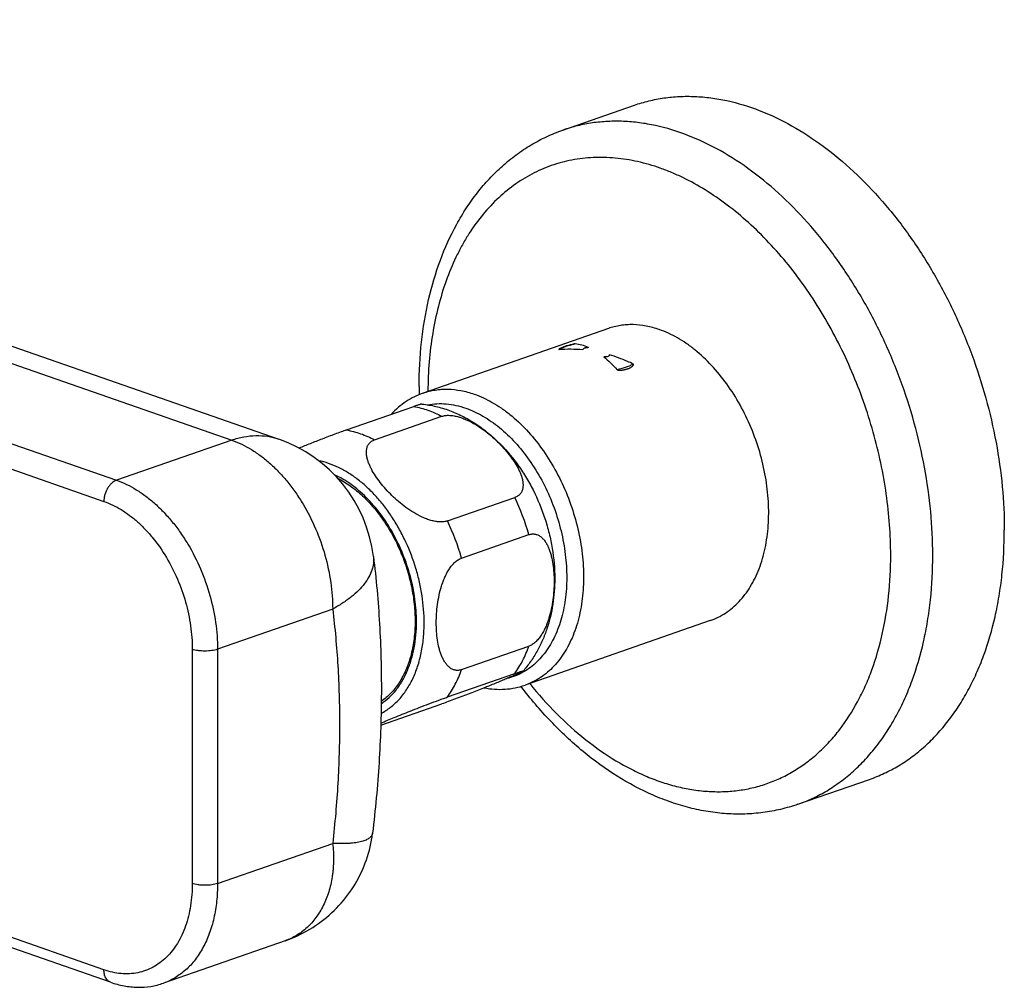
# Model space of a CAD drawing. Header units: millimetres. Extents: x -56 to 489, y -110 to 336.
# Tile 4 of 10: x 73 to 155, y -43 to 38. Entities that reach past the tile are written whole.
import ezdxf

# ---------------------------------------------------------------- set-up
doc = ezdxf.new("R2010")
doc.units = ezdxf.units.MM
doc.header["$LTSCALE"] = 23.1
doc.layers.get('0').update_dxf_attribs({"linetype": 'CONTINUOUS'})

msp = doc.modelspace()

# ---------------------------------------------------------------- linework, layer by layer
at = {"color": 7, "linetype": 'CONTINUOUS'}
for p, q in [((-6.819, 38.102), (94.298, 2.855)), ((118.173, 28.821), (124.184, 30.916)), ((122.001, 12.152), (106.445, 6.73)), ((119.956, 10.498), (119.956, 10.493)), ((99.997, 3.622), (105.654, 5.594)), ((102.358, 2.799), (108.015, 4.771)), ((108.482, -4.022), (114.139, -2.05)), ((109.663, -7.145), (115.32, -5.173)), ((130.559, -12.399), (115.002, -17.822)), ((109.663, -16.518), (115.32, -14.546)), ((108.482, -18.817), (114.139, -16.845)), ((102.875, -21.189), (108.015, -19.397)), ((137.922, -27.836), (143.932, -25.741)), ((80.178, -42.79), (35.338, -27.16)), ((94.829, -39.305), (84.621, -42.863))]:
    msp.add_line(p, q, dxfattribs=at)
at = {"color": 9, "linetype": 'CONTINUOUS'}
for p, q in [((-10.034, 37.762), (90.348, 2.772)), ((-9.237, 30.738), (80.671, -0.601)), ((119.117, 10.842), (119.123, 10.844)), ((119.117, 10.842), (119.123, 10.844)), ((44.693, 9.794), (79.611, -2.377)), ((90.348, 2.772), (80.671, -0.601)), ((98.833, -11.434), (89.157, -14.807)), ((87.035, -14.807), (87.035, -34.489)), ((89.157, -14.807), (89.157, -34.489)), ((79.611, -41.743), (44.693, -29.572)), ((102.184, -30.261), (102.184, -30.262)), ((89.157, -34.489), (98.833, -31.116))]:
    msp.add_line(p, q, dxfattribs=at)
at = {"color": 7, "linetype": 'CONTINUOUS'}
msp.add_lwpolyline([(94.829, -39.305), (95.073, -39.217), (95.346, -39.111), (95.615, -38.998), (95.881, -38.878), (96.143, -38.752), (96.402, -38.619), (96.656, -38.48), (96.907, -38.335), (97.153, -38.183), (97.395, -38.026), (97.632, -37.862), (97.865, -37.693), (98.093, -37.518), (98.317, -37.337), (98.535, -37.15), (98.748, -36.959), (98.956, -36.762), (99.158, -36.56), (99.355, -36.352), (99.547, -36.141), (99.732, -35.924), (99.912, -35.703), (100.086, -35.477), (100.253, -35.248), (100.415, -35.014), (100.57, -34.777), (100.719, -34.535), (100.861, -34.29), (100.997, -34.042), (101.126, -33.791), (101.249, -33.536), (101.365, -33.278), (101.474, -33.018), (101.576, -32.755), (101.672, -32.489), (101.76, -32.221), (101.841, -31.951), (101.916, -31.679), (101.983, -31.406), (102.043, -31.13), (102.095, -30.854), (102.141, -30.576), (102.179, -30.297), (102.184, -30.26)], dxfattribs=at)
at = {"color": 9, "linetype": 'CONTINUOUS'}
for centre, radius, start, end in [((120.568, 3.998), 6.997, 101.09185, 101.91888), ((118.971, 8.591), 2.114, 118.84839, 121.75744), ((96.552, -10.485), 19.505, 15.80509, 25.6234), ((90.895, -12.457), 19.505, 15.80509, 25.6234)]:
    msp.add_arc(centre, radius, start, end, dxfattribs=at)
at = {"color": 7, "linetype": 'CONTINUOUS'}
for centre, radius, start, end in [((122.671, 8.064), 3.647, 138.11652, 140.60689), ((121.977, -3.568), 14.211, 96.61096, 98.17723), ((126.373, 6.851), 5.27, 144.17697, 146.14169), ((122.596, -4.11), 13.91, 92.46909, 94.05862), ((143.146, 7.272), 37.044, 180.00232, 181.03873), ((90.348, -8.476), 12, 7.00973, 70.78298)]:
    msp.add_arc(centre, radius, start, end, dxfattribs=at)
for centre, major_axis, ratio, start_param, end_param in [((119.209, -2.588), (4.455, 14.928), 0.33787, 0.612233, 0.627656), ((122.744, -1.356), (25.071, 3.052), 0.479719, 1.608301, 1.623724)]:
    msp.add_ellipse(centre, major_axis=major_axis, ratio=ratio, start_param=start_param, end_param=end_param, dxfattribs=at)
for points, knots in [([(124.184, 30.916), (124.586, 31.056), (125.406, 31.298), (126.671, 31.542), (127.966, 31.666), (129.287, 31.669), (130.626, 31.552), (132.452, 31.232), (134.76, 30.524), (137.478, 29.225), (140.134, 27.491), (142.688, 25.351), (145.098, 22.84), (147.327, 19.999), (149.339, 16.875), (151.101, 13.518), (152.585, 9.983), (153.766, 6.327), (154.626, 2.61), (155.15, -1.107), (155.271, -3.584), (155.271, -4.807)], [0, 0, 0, 0, 0.023756, 0.047636, 0.07176, 0.096242, 0.121182, 0.146671, 0.199539, 0.255308, 0.314159, 0.376058, 0.44079, 0.507993, 0.577187, 0.647809, 0.719237, 0.790817, 0.861889, 0.931815, 1, 1, 1, 1]), ([(106.102, 7.271), (106.102, 8.521), (106.227, 10.976), (106.814, 14.543), (107.794, 17.872), (108.946, 20.429), (110.059, 22.287), (110.976, 23.57), (111.982, 24.75), (113.072, 25.819), (114.241, 26.769), (115.485, 27.595), (116.796, 28.288), (117.709, 28.659), (118.173, 28.821)], [0, 0, 0, 0, 0.142405, 0.279535, 0.410992, 0.536818, 0.597804, 0.657608, 0.716359, 0.774205, 0.831312, 0.887857, 0.944024, 1, 1, 1, 1]), ([(126.28, 12.061), (125.918, 12.187), (125.192, 12.385), (124.264, 12.486), (123.542, 12.47), (123.015, 12.413), (122.5, 12.309), (122.165, 12.209), (122.001, 12.152)], [0, 0, 0, 0, 0.26361, 0.515879, 0.638801, 0.760117, 0.880336, 1, 1, 1, 1]), ([(130.559, -12.399), (130.784, -12.321), (131.227, -12.134), (131.856, -11.771), (132.446, -11.328), (132.993, -10.808), (133.493, -10.213), (133.943, -9.55), (134.339, -8.822), (134.801, -7.754), (135.225, -6.282), (135.48, -4.38), (135.485, -2.365), (135.241, -0.291), (134.753, 1.788), (134.036, 3.815), (133.109, 5.735), (131.996, 7.497), (130.728, 9.053), (129.551, 10.16), (128.561, 10.899), (127.583, 11.515), (126.806, 11.878), (126.28, 12.061)], [0, 0, 0, 0, 0.023931, 0.04807, 0.072615, 0.097742, 0.1236, 0.150309, 0.177952, 0.206582, 0.266812, 0.330901, 0.39833, 0.468313, 0.53988, 0.611954, 0.683427, 0.753229, 0.820402, 0.88418, 0.914651, 0.944118, 1, 1, 1, 1]), ([(119.122, 10.849), (118.907, 10.805), (118.594, 10.726), (118.203, 10.587), (118.023, 10.508), (117.938, 10.466)], [0, 0, 0, 0, 0.529445, 0.772249, 1, 1, 1, 1]), ([(119.222, 10.864), (119.219, 10.864), (119.213, 10.864), (119.197, 10.863), (119.176, 10.859), (119.149, 10.855), (119.131, 10.851), (119.122, 10.849)], [0, 0, 0, 0, 0.084232, 0.196604, 0.455175, 0.726614, 1, 1, 1, 1]), ([(120.341, 10.548), (120.158, 10.629), (119.792, 10.764), (119.409, 10.842), (119.222, 10.864)], [0, 0, 0, 0, 0.515518, 1, 1, 1, 1]), ([(117.938, 10.466), (117.93, 10.463), (117.915, 10.455), (117.894, 10.443), (117.874, 10.432), (117.86, 10.423), (117.85, 10.415), (117.843, 10.41), (117.838, 10.405), (117.834, 10.4), (117.833, 10.396), (117.833, 10.393), (117.835, 10.391), (117.838, 10.389), (117.846, 10.388), (117.853, 10.388), (117.858, 10.388)], [0, 0, 0, 0, 0.166364, 0.321968, 0.465169, 0.593503, 0.650956, 0.703027, 0.748774, 0.787039, 0.817121, 0.830328, 0.844826, 0.864368, 0.893552, 1, 1, 1, 1]), ([(117.858, 10.388), (118.188, 10.418), (118.854, 10.445), (119.519, 10.411), (119.853, 10.378)], [0, 0, 0, 0, 0.496643, 1, 1, 1, 1]), ([(124.095, 9.165), (123.932, 9.243), (123.283, 9.538), (122.611, 9.784), (122.1, 9.935)], [0, 0, 0, 0, 0.253341, 1, 1, 1, 1]), ([(121.612, 9.765), (121.808, 9.609), (122.197, 9.266), (122.554, 8.891), (122.731, 8.69)], [0, 0, 0, 0, 0.483799, 1, 1, 1, 1]), ([(122.731, 8.69), (122.734, 8.687), (122.742, 8.681), (122.761, 8.673), (122.787, 8.666), (122.819, 8.66), (122.852, 8.656), (122.884, 8.654), (122.925, 8.652), (122.977, 8.651), (123.038, 8.653), (123.117, 8.657), (123.212, 8.667), (123.323, 8.684), (123.43, 8.706), (123.531, 8.732), (123.627, 8.762), (123.718, 8.796), (123.804, 8.834), (123.883, 8.876), (123.944, 8.915), (123.989, 8.948), (124.02, 8.973), (124.048, 9), (124.074, 9.027), (124.096, 9.056), (124.11, 9.082), (124.118, 9.104), (124.121, 9.121), (124.119, 9.14), (124.113, 9.152), (124.108, 9.157)], [0, 0, 0, 0, 0.008435, 0.018243, 0.038938, 0.059699, 0.080211, 0.10045, 0.120432, 0.159698, 0.198137, 0.235832, 0.309183, 0.380015, 0.448446, 0.514533, 0.578288, 0.639699, 0.698725, 0.755301, 0.809325, 0.835342, 0.860656, 0.885233, 0.909031, 0.932, 0.954114, 0.964911, 0.975664, 0.986807, 1, 1, 1, 1]), ([(124.108, 9.157), (124.107, 9.157), (124.103, 9.161), (124.098, 9.164), (124.095, 9.165)], [0, 0, 0, 0, 0.229487, 1, 1, 1, 1]), ([(106.445, 6.73), (106.191, 6.641), (105.693, 6.431), (104.989, 6.021), (104.335, 5.521), (103.938, 5.136), (103.75, 4.931)], [0, 0, 0, 0, 0.246516, 0.494443, 0.745165, 1, 1, 1, 1]), ([(106.338, 5.802), (106.335, 5.802), (106.327, 5.802), (106.307, 5.799), (106.27, 5.792), (106.214, 5.777), (106.138, 5.755), (106.044, 5.725), (105.931, 5.688), (105.798, 5.644), (105.704, 5.611), (105.654, 5.594)], [0, 0, 0, 0, 0.012909, 0.031427, 0.08665, 0.167891, 0.276829, 0.414605, 0.581619, 0.777302, 1, 1, 1, 1]), ([(106.338, 5.802), (106.729, 5.761), (107.51, 5.627), (108.649, 5.282), (109.746, 4.804), (110.792, 4.204), (111.78, 3.491), (113.021, 2.399), (114.119, 1.125), (115.058, -0.283), (115.897, -1.788), (116.561, -3.392), (117.038, -5.056), (117.382, -6.738), (117.491, -8.023), (117.491, -8.873)], [0, 0, 0, 0, 0.05902, 0.118251, 0.177825, 0.237894, 0.298598, 0.360051, 0.48525, 0.549035, 0.613411, 0.74305, 0.807949, 0.872556, 1, 1, 1, 1]), ([(108.015, 4.771), (108.114, 4.805), (108.33, 4.852), (108.673, 4.861), (109.036, 4.818), (109.408, 4.731), (109.779, 4.606), (110.269, 4.4), (110.854, 4.085), (111.511, 3.644), (112.122, 3.16), (112.685, 2.646), (113.2, 2.11), (113.665, 1.557), (114.074, 0.991), (114.363, 0.506), (114.553, 0.114), (114.67, -0.175), (114.76, -0.463), (114.817, -0.747), (114.838, -1.023), (114.813, -1.289), (114.737, -1.538), (114.599, -1.759), (114.396, -1.939), (114.229, -2.019), (114.139, -2.05)], [0, 0, 0, 0, 0.028592, 0.05982, 0.09319, 0.128054, 0.163829, 0.200074, 0.272818, 0.34492, 0.41578, 0.485128, 0.552791, 0.618571, 0.682175, 0.743152, 0.772475, 0.800887, 0.828285, 0.854574, 0.879706, 0.903745, 0.926982, 0.950074, 0.974049, 1, 1, 1, 1]), ([(99.997, 3.622), (99.844, 3.569), (99.519, 3.452), (98.834, 3.2), (97.964, 2.869), (96.963, 2.478), (96.321, 2.222), (96.017, 2.099)], [0, 0, 0, 0, 0.113669, 0.243369, 0.513532, 0.76885, 1, 1, 1, 1]), ([(108.482, -4.022), (108.383, -4.057), (108.167, -4.103), (107.824, -4.113), (107.461, -4.07), (107.09, -3.982), (106.718, -3.858), (106.229, -3.652), (105.643, -3.336), (104.986, -2.896), (104.376, -2.412), (103.813, -1.898), (103.297, -1.362), (102.833, -0.809), (102.424, -0.243), (102.134, 0.242), (101.944, 0.634), (101.827, 0.924), (101.737, 1.211), (101.68, 1.495), (101.66, 1.772), (101.684, 2.037), (101.76, 2.286), (101.899, 2.507), (102.101, 2.687), (102.269, 2.767), (102.358, 2.799)], [0, 0, 0, 0, 0.028592, 0.05982, 0.09319, 0.128054, 0.163829, 0.200074, 0.272818, 0.34492, 0.41578, 0.485128, 0.552791, 0.618571, 0.682175, 0.743152, 0.772475, 0.800887, 0.828285, 0.854574, 0.879706, 0.903745, 0.926982, 0.950074, 0.974049, 1, 1, 1, 1]), ([(99.245, -0.423), (99.617, -0.613), (100.353, -1.066), (101.196, -1.763), (101.84, -2.405), (102.475, -3.115), (103.21, -4.095), (103.978, -5.383), (104.627, -6.766), (105.141, -8.215), (105.509, -9.699), (105.725, -11.187), (105.783, -12.647), (105.682, -14.049), (105.423, -15.361), (105.011, -16.558), (104.455, -17.613), (103.87, -18.365), (103.343, -18.867), (103.061, -19.084), (102.917, -19.183)], [0, 0, 0, 0, 0.057243, 0.11794, 0.149526, 0.181856, 0.248453, 0.317114, 0.387077, 0.457514, 0.527572, 0.596418, 0.663281, 0.7275, 0.788573, 0.846208, 0.900386, 0.95141, 0.975961, 1, 1, 1, 1]), ([(143.932, -25.741), (144.358, -25.592), (145.196, -25.251), (146.4, -24.61), (147.547, -23.844), (148.63, -22.956), (149.646, -21.949), (150.589, -20.83), (151.455, -19.603), (152.241, -18.274), (152.943, -16.85), (153.773, -14.804), (154.407, -12.618), (154.852, -10.331), (155.178, -7.91), (155.271, -6.055), (155.271, -4.807)], [0, 0, 0, 0, 0.053282, 0.106875, 0.161079, 0.216174, 0.272409, 0.329999, 0.389121, 0.449909, 0.51246, 0.57683, 0.711, 0.78081, 0.852325, 1, 1, 1, 1]), ([(115.32, -5.173), (115.366, -5.157), (115.459, -5.131), (115.599, -5.111), (115.737, -5.11), (115.871, -5.129), (115.999, -5.165), (116.164, -5.236), (116.354, -5.363), (116.554, -5.563), (116.728, -5.799), (116.878, -6.064), (117.006, -6.353), (117.115, -6.661), (117.238, -7.096), (117.349, -7.67), (117.425, -8.385), (117.441, -8.873), (117.441, -9.12)], [0, 0, 0, 0, 0.028744, 0.056403, 0.083222, 0.10949, 0.135499, 0.161519, 0.214332, 0.269148, 0.326383, 0.38605, 0.44798, 0.511942, 0.577702, 0.713753, 0.854834, 1, 1, 1, 1]), ([(102.258, -7.011), (102.489, -8.892), (102.83, -12.703), (102.982, -18.487), (102.783, -24.359), (102.421, -28.29), (102.184, -30.261)], [0, 0, 0, 0, 0.243928, 0.492183, 0.744372, 1, 1, 1, 1]), ([(107.542, -12.571), (107.542, -12.318), (107.559, -11.807), (107.636, -11.036), (107.77, -10.261), (107.935, -9.62), (108.107, -9.115), (108.258, -8.746), (108.431, -8.39), (108.629, -8.055), (108.853, -7.75), (109.1, -7.486), (109.368, -7.277), (109.564, -7.179), (109.663, -7.145)], [0, 0, 0, 0, 0.124435, 0.251386, 0.380491, 0.511187, 0.57683, 0.642355, 0.707389, 0.771389, 0.833596, 0.893047, 0.948731, 1, 1, 1, 1]), ([(117.491, -8.873), (117.491, -9.592), (117.389, -11.017), (116.98, -12.748), (116.48, -14.052), (116.02, -14.979), (115.474, -15.851), (115.052, -16.391), (114.827, -16.647)], [0, 0, 0, 0, 0.257096, 0.508542, 0.632571, 0.75567, 0.878073, 1, 1, 1, 1]), ([(117.441, -9.12), (117.441, -9.373), (117.424, -9.884), (117.347, -10.654), (117.213, -11.429), (117.047, -12.071), (116.875, -12.575), (116.725, -12.945), (116.551, -13.3), (116.353, -13.635), (116.13, -13.941), (115.882, -14.204), (115.615, -14.413), (115.418, -14.511), (115.32, -14.546)], [0, 0, 0, 0, 0.124435, 0.251386, 0.380491, 0.511187, 0.57683, 0.642355, 0.707389, 0.771389, 0.833596, 0.893047, 0.948731, 1, 1, 1, 1]), ([(109.663, -16.518), (109.617, -16.534), (109.524, -16.56), (109.383, -16.58), (109.245, -16.58), (109.112, -16.562), (108.983, -16.525), (108.819, -16.455), (108.628, -16.327), (108.429, -16.128), (108.255, -15.892), (108.105, -15.626), (107.976, -15.338), (107.867, -15.03), (107.744, -14.594), (107.633, -14.02), (107.558, -13.305), (107.542, -12.818), (107.542, -12.571)], [0, 0, 0, 0, 0.028744, 0.056403, 0.083222, 0.10949, 0.135499, 0.161519, 0.214332, 0.269148, 0.326383, 0.38605, 0.44798, 0.511942, 0.577702, 0.713753, 0.854834, 1, 1, 1, 1]), ([(114.827, -16.647), (114.824, -16.651), (114.815, -16.658), (114.798, -16.67), (114.775, -16.683), (114.746, -16.699), (114.712, -16.717), (114.656, -16.745), (114.575, -16.784), (114.465, -16.835), (114.34, -16.892), (114.201, -16.954), (114.05, -17.02), (113.887, -17.09), (113.65, -17.192), (113.33, -17.327), (112.919, -17.498), (112.474, -17.681), (111.995, -17.875), (111.484, -18.08), (110.94, -18.295), (110.158, -18.601), (109.357, -18.908), (108.57, -19.199), (108.192, -19.335), (108.015, -19.397)], [0, 0, 0, 0, 0.001873, 0.00467, 0.008349, 0.012863, 0.01816, 0.024194, 0.038297, 0.054857, 0.073612, 0.094338, 0.116855, 0.141011, 0.166684, 0.222206, 0.282868, 0.348368, 0.418591, 0.493543, 0.573246, 0.657561, 0.836013, 0.923501, 1, 1, 1, 1]), ([(114.139, -16.845), (114.199, -16.824), (114.31, -16.786), (114.444, -16.741), (114.537, -16.711), (114.596, -16.692), (114.648, -16.677), (114.693, -16.664), (114.731, -16.653), (114.762, -16.646), (114.787, -16.64), (114.804, -16.638), (114.815, -16.637), (114.821, -16.637), (114.825, -16.637), (114.828, -16.638), (114.83, -16.64), (114.83, -16.642), (114.829, -16.645), (114.828, -16.647), (114.827, -16.647)], [0, 0, 0, 0, 0.260716, 0.48201, 0.577074, 0.66161, 0.735676, 0.799442, 0.853167, 0.897184, 0.931885, 0.957723, 0.967487, 0.975259, 0.98116, 0.985398, 0.98843, 0.991247, 0.994935, 1, 1, 1, 1]), ([(111.558, -18.05), (111.85, -18.105), (112.436, -18.18), (113.315, -18.181), (114.176, -18.068), (114.732, -17.916), (115.002, -17.822)], [0, 0, 0, 0, 0.255452, 0.506271, 0.753934, 1, 1, 1, 1]), ([(137.922, -27.836), (137.448, -28.001), (136.48, -28.283), (134.99, -28.555), (133.468, -28.677), (131.927, -28.648), (130.375, -28.47), (128.82, -28.148), (127.272, -27.683), (125.203, -26.873), (122.665, -25.516), (119.783, -23.417), (117.075, -20.876), (115.439, -18.95), (114.659, -17.93)], [0, 0, 0, 0, 0.055784, 0.111767, 0.168142, 0.225103, 0.282832, 0.341499, 0.401257, 0.462237, 0.588165, 0.719854, 0.85729, 1, 1, 1, 1]), ([(102.88, -21.008), (103.25, -20.851), (104.071, -20.512), (105.149, -20.079), (106.127, -19.695), (106.929, -19.387), (107.605, -19.133), (108.124, -18.943), (108.367, -18.857), (108.482, -18.817)], [0, 0, 0, 0, 0.200349, 0.442728, 0.579382, 0.724552, 0.871065, 0.939441, 1, 1, 1, 1]), ([(80.178, -42.79), (80.544, -42.917), (81.287, -43.118), (82.424, -43.239), (83.548, -43.165), (84.272, -42.985), (84.621, -42.863)], [0, 0, 0, 0, 0.257076, 0.508103, 0.755063, 1, 1, 1, 1])]:
    msp.add_open_spline(points, degree=3, knots=knots, dxfattribs=at)
at = {"color": 9, "linetype": 'CONTINUOUS'}
for points, knots in [([(149.261, -6.902), (149.261, -5.679), (149.139, -3.202), (148.615, 0.515), (147.756, 4.232), (146.574, 7.888), (145.091, 11.423), (143.329, 14.78), (141.317, 17.904), (139.088, 20.745), (136.677, 23.256), (134.124, 25.396), (131.467, 27.13), (128.75, 28.429), (126.441, 29.137), (124.616, 29.457), (123.276, 29.574), (121.956, 29.571), (120.661, 29.447), (119.396, 29.203), (118.575, 28.961), (118.173, 28.821)], [0, 0, 0, 0, 0.068185, 0.138111, 0.209183, 0.280763, 0.352191, 0.422813, 0.492007, 0.55921, 0.623942, 0.685841, 0.744692, 0.800461, 0.853329, 0.878818, 0.903758, 0.92824, 0.952364, 0.976244, 1, 1, 1, 1]), ([(145.725, -6.902), (145.725, -6.05), (145.661, -4.329), (145.381, -1.739), (144.919, 0.867), (144.28, 3.463), (143.468, 6.025), (142.494, 8.529), (141.364, 10.95), (140.091, 13.265), (138.686, 15.453), (137.163, 17.493), (135.535, 19.365), (133.819, 21.052), (132.031, 22.537), (130.186, 23.807), (128.601, 24.684), (127.322, 25.262), (126.065, 25.748), (124.491, 26.208), (122.598, 26.511), (120.738, 26.558), (118.93, 26.346), (117.191, 25.878), (115.541, 25.158), (113.996, 24.193), (112.572, 22.994), (111.281, 21.574), (110.337, 20.232), (109.658, 19.066), (109.018, 17.815), (108.325, 16.139), (107.674, 13.994), (107.201, 11.716), (106.91, 9.325), (106.84, 7.694), (106.835, 6.867)], [0, 0, 0, 0, 0.035311, 0.071365, 0.107989, 0.144996, 0.182191, 0.219375, 0.256349, 0.292919, 0.328899, 0.364119, 0.398426, 0.431691, 0.463816, 0.494737, 0.524431, 0.538829, 0.552933, 0.580298, 0.606669, 0.632232, 0.657226, 0.681926, 0.70663, 0.731635, 0.757217, 0.783612, 0.811005, 0.825124, 0.839538, 0.869264, 0.900217, 0.932373, 0.965667, 1, 1, 1, 1]), ([(117.951, 10.443), (118.029, 10.486), (118.198, 10.567), (118.475, 10.672), (118.785, 10.766), (119.003, 10.818), (119.117, 10.842)], [0, 0, 0, 0, 0.215742, 0.455577, 0.717783, 1, 1, 1, 1]), ([(124.095, 9.165), (124.009, 9.112), (123.816, 9.012), (123.496, 8.886), (123.129, 8.776), (122.868, 8.717), (122.731, 8.69)], [0, 0, 0, 0, 0.20886, 0.446828, 0.711658, 1, 1, 1, 1]), ([(106.445, 6.73), (106.609, 6.787), (106.943, 6.887), (107.459, 6.99), (107.986, 7.048), (108.708, 7.063), (109.635, 6.963), (110.362, 6.765), (110.724, 6.639)], [0, 0, 0, 0, 0.119664, 0.239883, 0.361199, 0.484121, 0.73639, 1, 1, 1, 1]), ([(110.724, 6.639), (111.25, 6.455), (112.027, 6.093), (113.005, 5.477), (113.995, 4.737), (115.172, 3.63), (116.44, 2.074), (117.553, 0.313), (118.48, -1.608), (119.197, -3.634), (119.684, -5.713), (119.929, -7.788), (119.924, -9.803), (119.669, -11.704), (119.245, -13.177), (118.783, -14.245), (118.386, -14.973), (117.937, -15.636), (117.437, -16.23), (116.89, -16.751), (116.3, -17.194), (115.671, -17.556), (115.228, -17.743), (115.002, -17.822)], [0, 0, 0, 0, 0.055882, 0.085349, 0.11582, 0.179598, 0.246771, 0.316573, 0.388046, 0.46012, 0.531687, 0.60167, 0.669099, 0.733188, 0.793418, 0.822048, 0.849691, 0.8764, 0.902258, 0.927385, 0.95193, 0.976069, 1, 1, 1, 1]), ([(106.813, 5.739), (107.069, 5.788), (107.593, 5.85), (108.394, 5.831), (109.21, 5.703), (109.748, 5.548), (110.016, 5.455)], [0, 0, 0, 0, 0.239807, 0.484999, 0.737808, 1, 1, 1, 1]), ([(105.654, 5.594), (106.054, 5.523), (106.866, 5.306), (107.635, 4.969), (108.015, 4.771)], [0, 0, 0, 0, 0.486792, 1, 1, 1, 1]), ([(110.016, 5.455), (110.515, 5.281), (111.25, 4.936), (112.174, 4.347), (113.108, 3.64), (114.216, 2.579), (115.404, 1.088), (116.438, -0.597), (117.289, -2.43), (117.933, -4.358), (118.353, -6.327), (118.535, -8.282), (118.474, -10.167), (118.172, -11.93), (117.717, -13.28), (117.236, -14.245), (116.829, -14.896), (116.372, -15.481), (115.868, -15.996), (115.322, -16.437), (114.736, -16.801), (114.116, -17.085), (113.683, -17.219), (113.463, -17.271)], [0, 0, 0, 0, 0.056249, 0.085948, 0.116681, 0.181051, 0.24887, 0.319308, 0.391335, 0.463813, 0.535571, 0.605488, 0.672573, 0.736054, 0.795475, 0.823662, 0.850861, 0.87715, 0.90264, 0.92748, 0.951849, 0.97595, 1, 1, 1, 1]), ([(99.997, 3.622), (100.398, 3.551), (101.209, 3.334), (101.978, 2.997), (102.358, 2.799)], [0, 0, 0, 0, 0.486792, 1, 1, 1, 1]), ([(90.348, 2.772), (90.682, 2.888), (91.352, 3.07), (92.37, 3.181), (93.36, 3.119), (93.994, 2.961), (94.298, 2.855)], [0, 0, 0, 0, 0.263738, 0.516127, 0.760249, 1, 1, 1, 1]), ([(90.348, 2.772), (90.926, 2.57), (91.776, 2.154), (92.83, 1.433), (93.614, 0.786), (94.366, 0.051), (95.079, -0.766), (95.746, -1.657), (96.573, -2.94), (97.453, -4.675), (98.234, -6.883), (98.718, -9.151), (98.833, -10.681), (98.833, -11.434)], [0, 0, 0, 0, 0.10501, 0.160906, 0.218991, 0.279151, 0.341208, 0.404929, 0.470036, 0.603072, 0.737649, 0.87088, 1, 1, 1, 1]), ([(106.521, -12.585), (106.521, -11.826), (106.429, -10.675), (106.141, -9.158), (105.739, -7.636), (105.179, -6.158), (104.473, -4.759), (103.88, -3.767), (103.228, -2.842), (102.525, -1.992), (101.778, -1.228), (100.994, -0.557), (100.184, 0.012), (99.354, 0.474), (98.514, 0.824), (97.942, 0.982), (97.658, 1.04)], [0, 0, 0, 0, 0.131031, 0.19838, 0.266402, 0.402714, 0.47025, 0.536805, 0.602002, 0.665505, 0.727024, 0.786337, 0.843294, 0.897838, 0.950018, 1, 1, 1, 1]), ([(80.671, -0.601), (80.522, -0.654), (80.307, -0.794), (80.074, -1.043), (79.914, -1.274), (79.783, -1.532), (79.686, -1.808), (79.625, -2.092), (79.611, -2.283), (79.611, -2.377)], [0, 0, 0, 0, 0.218112, 0.340399, 0.46932, 0.602536, 0.737295, 0.870706, 1, 1, 1, 1]), ([(80.671, -0.601), (81.249, -0.803), (82.1, -1.219), (83.154, -1.94), (83.937, -2.587), (84.689, -3.322), (85.402, -4.139), (86.07, -5.03), (86.897, -6.313), (87.777, -8.048), (88.557, -10.256), (89.041, -12.524), (89.157, -14.054), (89.157, -14.807)], [0, 0, 0, 0, 0.105012, 0.160909, 0.218995, 0.279155, 0.341212, 0.404932, 0.47004, 0.603075, 0.737651, 0.870881, 1, 1, 1, 1]), ([(105.877, -12.483), (105.877, -11.852), (105.785, -10.567), (105.399, -8.659), (104.774, -6.792), (103.932, -5.028), (102.901, -3.427), (101.897, -2.256), (101.029, -1.454), (100.159, -0.772), (99.455, -0.354), (98.972, -0.133)], [0, 0, 0, 0, 0.127732, 0.259451, 0.392717, 0.524962, 0.653703, 0.776752, 0.835641, 0.892543, 1, 1, 1, 1]), ([(79.611, -2.377), (80.116, -2.553), (80.86, -2.918), (81.783, -3.548), (82.468, -4.114), (83.126, -4.758), (83.968, -5.722), (84.911, -7.085), (85.828, -8.892), (86.511, -10.825), (86.935, -12.809), (87.035, -14.148), (87.035, -14.807)], [0, 0, 0, 0, 0.10502, 0.160922, 0.219013, 0.279178, 0.34124, 0.469996, 0.603042, 0.73763, 0.870871, 1, 1, 1, 1]), ([(102.258, -7.011), (102.27, -7.104), (102.281, -7.292), (102.267, -7.576), (102.219, -7.862), (102.11, -8.253), (101.888, -8.746), (101.501, -9.321), (100.995, -9.884), (100.375, -10.431), (99.647, -10.956), (99.115, -11.277), (98.833, -11.434)], [0, 0, 0, 0, 0.047376, 0.095263, 0.144151, 0.194491, 0.300941, 0.417214, 0.544833, 0.684523, 0.836377, 1, 1, 1, 1]), ([(115.393, -17.686), (116.106, -18.572), (117.588, -20.238), (120.013, -22.422), (122.162, -23.928), (123.92, -24.905), (125.231, -25.515), (126.548, -26.009), (127.864, -26.385), (129.173, -26.64), (130.469, -26.774), (131.747, -26.785), (133, -26.674), (134.223, -26.441), (135.409, -26.086), (136.554, -25.612), (137.65, -25.021), (138.694, -24.315), (139.681, -23.499), (140.606, -22.575), (141.766, -21.189), (142.768, -19.618), (143.607, -17.906), (144.363, -16.035), (145.093, -13.506), (145.614, -10.274), (145.725, -8.042), (145.725, -6.902)], [0, 0, 0, 0, 0.073728, 0.144235, 0.211193, 0.243317, 0.274537, 0.304882, 0.3344, 0.363162, 0.391256, 0.41879, 0.44589, 0.472695, 0.499355, 0.526024, 0.552858, 0.580003, 0.607599, 0.635769, 0.664618, 0.724634, 0.755962, 0.788198, 0.855377, 0.926092, 1, 1, 1, 1]), ([(137.922, -27.836), (138.347, -27.687), (139.186, -27.346), (140.39, -26.706), (141.536, -25.939), (142.62, -25.051), (143.635, -24.044), (144.579, -22.925), (145.445, -21.698), (146.231, -20.37), (146.933, -18.945), (147.763, -16.899), (148.397, -14.713), (148.842, -12.427), (149.168, -10.005), (149.261, -8.15), (149.261, -6.902)], [0, 0, 0, 0, 0.053282, 0.106875, 0.161079, 0.216174, 0.272409, 0.329999, 0.389121, 0.449909, 0.51246, 0.57683, 0.711, 0.78081, 0.852325, 1, 1, 1, 1]), ([(98.833, -11.434), (99.027, -13.013), (99.317, -16.224), (99.458, -21.108), (99.336, -25.243), (99.096, -28.589), (98.929, -30.273), (98.833, -31.116)], [0, 0, 0, 0, 0.242062, 0.489829, 0.742697, 0.870844, 1, 1, 1, 1]), ([(102.901, -20.193), (103.18, -20.049), (103.721, -19.701), (104.439, -19.032), (105.065, -18.222), (105.589, -17.285), (106.003, -16.234), (106.302, -15.086), (106.483, -13.859), (106.521, -13.015), (106.521, -12.585)], [0, 0, 0, 0, 0.106631, 0.216666, 0.331601, 0.452468, 0.579823, 0.713773, 0.854035, 1, 1, 1, 1]), ([(102.915, -19.384), (103.147, -19.23), (103.594, -18.876), (104.183, -18.233), (104.694, -17.481), (105.12, -16.63), (105.456, -15.69), (105.699, -14.675), (105.845, -13.598), (105.877, -12.859), (105.877, -12.483)], [0, 0, 0, 0, 0.107012, 0.217894, 0.333736, 0.45525, 0.582777, 0.716315, 0.855571, 1, 1, 1, 1]), ([(89.157, -14.807), (89.082, -14.832), (88.921, -14.877), (88.664, -14.924), (88.386, -14.953), (88.096, -14.963), (87.807, -14.953), (87.528, -14.924), (87.271, -14.877), (87.11, -14.832), (87.035, -14.807)], [0, 0, 0, 0, 0.109864, 0.232446, 0.363935, 0.5, 0.636065, 0.767554, 0.890136, 1, 1, 1, 1]), ([(114.139, -16.845), (114.385, -16.504), (114.834, -15.762), (115.172, -14.964), (115.32, -14.546)], [0, 0, 0, 0, 0.486444, 1, 1, 1, 1]), ([(108.482, -18.817), (108.728, -18.476), (109.177, -17.734), (109.515, -16.936), (109.663, -16.518)], [0, 0, 0, 0, 0.486444, 1, 1, 1, 1]), ([(102.184, -30.262), (102.179, -30.3), (102.16, -30.377), (102.105, -30.485), (102.025, -30.586), (101.918, -30.678), (101.787, -30.763), (101.631, -30.84), (101.451, -30.909), (101.247, -30.969), (101.02, -31.022), (100.77, -31.064), (100.497, -31.098), (100.203, -31.122), (99.888, -31.137), (99.553, -31.142), (99.199, -31.135), (98.957, -31.123), (98.833, -31.115)], [0, 0, 0, 0, 0.031207, 0.063661, 0.098376, 0.136329, 0.178645, 0.22591, 0.278302, 0.336221, 0.39977, 0.468932, 0.543755, 0.624236, 0.71027, 0.801679, 0.898311, 1, 1, 1, 1]), ([(98.832, -31.117), (98.86, -31.357), (98.899, -31.835), (98.909, -32.432), (98.894, -32.901), (98.871, -33.246), (98.837, -33.586), (98.777, -34.029), (98.675, -34.569), (98.508, -35.193), (98.299, -35.787), (98.05, -36.347), (97.763, -36.871), (97.438, -37.355), (97.078, -37.798), (96.685, -38.197), (96.261, -38.55), (95.809, -38.855), (95.332, -39.11), (94.999, -39.246), (94.829, -39.305)], [0, 0, 0, 0, 0.073817, 0.146152, 0.181723, 0.216874, 0.251614, 0.285946, 0.353284, 0.418887, 0.482762, 0.544985, 0.605617, 0.664794, 0.722657, 0.779418, 0.835267, 0.890476, 0.945285, 1, 1, 1, 1]), ([(87.035, -34.489), (87.035, -35.115), (86.969, -36.04), (86.731, -37.227), (86.487, -38.052), (86.176, -38.819), (85.802, -39.52), (85.368, -40.148), (84.878, -40.696), (84.335, -41.161), (83.746, -41.536), (83.117, -41.817), (82.453, -42.001), (81.762, -42.087), (81.05, -42.074), (80.326, -41.962), (79.849, -41.826), (79.611, -41.743)], [0, 0, 0, 0, 0.151351, 0.223398, 0.292758, 0.35937, 0.423278, 0.484641, 0.543745, 0.600998, 0.656925, 0.71214, 0.767309, 0.823101, 0.88014, 0.938964, 1, 1, 1, 1]), ([(89.157, -34.489), (89.157, -34.989), (89.108, -35.966), (88.879, -37.382), (88.499, -38.691), (87.974, -39.872), (87.314, -40.902), (86.651, -41.626), (86.067, -42.104), (85.608, -42.411), (85.127, -42.667), (84.791, -42.804), (84.621, -42.863)], [0, 0, 0, 0, 0.147727, 0.289043, 0.423261, 0.550143, 0.669998, 0.783749, 0.838864, 0.893087, 0.946699, 1, 1, 1, 1]), ([(89.157, -34.489), (89.082, -34.515), (88.921, -34.56), (88.664, -34.607), (88.386, -34.636), (88.096, -34.646), (87.807, -34.636), (87.528, -34.607), (87.271, -34.56), (87.11, -34.515), (87.035, -34.489)], [0, 0, 0, 0, 0.109864, 0.232446, 0.363935, 0.5, 0.636065, 0.767554, 0.890136, 1, 1, 1, 1]), ([(80.178, -42.79), (80.135, -42.775), (80.052, -42.736), (79.94, -42.652), (79.841, -42.544), (79.759, -42.416), (79.693, -42.268), (79.628, -42.045), (79.611, -41.865), (79.611, -41.743)], [0, 0, 0, 0, 0.106851, 0.216137, 0.32997, 0.44991, 0.576883, 0.711197, 1, 1, 1, 1])]:
    msp.add_open_spline(points, degree=3, knots=knots, dxfattribs=at)

doc.saveas('drawing.dxf')
